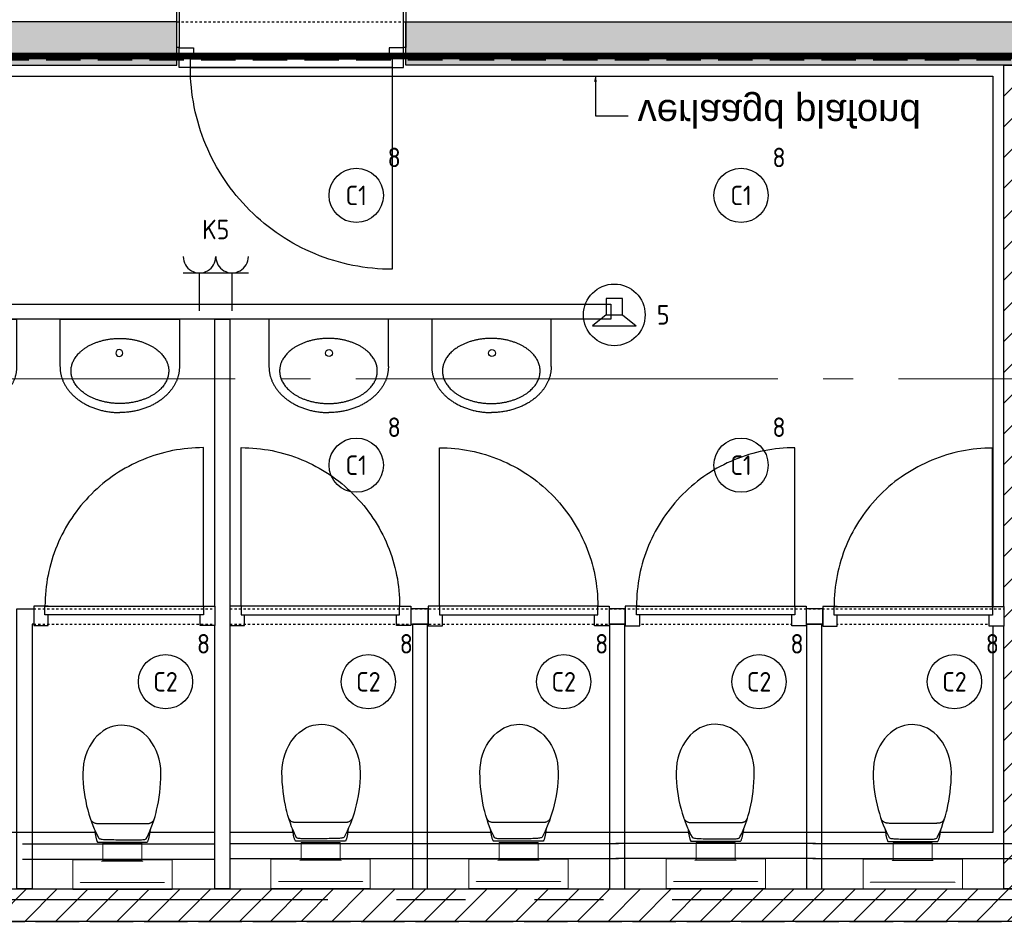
# Model space of a CAD drawing. Header units: millimetres. Extents: x -38031 to 123247, y -16330 to 129979.
# Tile 226 of 235: x 79452 to 83988, y 54677 to 58850. Entities that reach past the tile are written whole.
import ezdxf
from ezdxf.enums import TextEntityAlignment as Align

# ---------------------------------------------------------------- set-up
doc = ezdxf.new("R2010")
doc.units = ezdxf.units.MM
doc.header["$LTSCALE"] = 50
for name, pattern in [('E_GOOT3', [5, 4, -1]), ('HIDDEN', [9.525, 6.35, -3.175]), ('HIDDEN2', [4.7625, 3.175, -1.5875]), ('PHANTOM', [63.5, 31.75, -6.35, 6.35, -6.35, 6.35, -6.35]), ('STYLE_01', [0.41664, 0.20828, -0.20836]), ('STYLE_11', [5, 3.888855, -0.416718, 0.277786, -0.416641])]:
    doc.linetypes.add(name, pattern=pattern)
for name, color, linetype in [('AL$1A---_ALGEMEEN', 8, 'Continuous'), ('AM$1A---_ARCERING', 8, 'Continuous'), ('AT$1A---_TEKST100', 8, 'Continuous'), ('BOUWKUNDIG', 8, 'Continuous'), ('brandscheiding', 5, 'HIDDEN'), ('EL6121--', 3, 'Continuous'), ('EL6131--_WG', 3, 'Continuous'), ('EL6222--', 3, 'Continuous'), ('EL6311--', 3, 'Continuous'), ('EL6421--', 3, 'Continuous'), ('Kastenscheiding', 4, 'PHANTOM')]:
    doc.layers.add(name, color=color, linetype=linetype)
doc.layers.add('stramien', color=1, linetype='STYLE_11', lineweight=15)
doc.styles.add('Arial', font='ARIAL.TTF')
doc.styles.add('BURO-018', font='iso.shx', dxfattribs={"height": 90})
pattern_1 = [(45, (-987936.49, -175784.82), (70.710678, -70.710678), [])]

# ---------------------------------------------------------------- blocks, each defined once
blk = doc.blocks.new('1115B3A')
at = {"color": 0, "linetype": 'Continuous'}
blk.add_circle((0, 0), 2.5, dxfattribs=at)
at = {"color": 0, "linetype": 'Continuous', "style": 'BURO-018'}
for tag, p in [('E_GKAST', (0, 8)), ('E_GROEP', (0, 5)), ('E_SGROEP', (4.5, 5)), ('E_ARMCODE', (0, 0)), ('E_SLET', (4.5, -1))]:
    blk.add_attdef(tag, text='', height=1.8, dxfattribs=at).set_placement(p, align=Align.MIDDLE)
blk = doc.blocks.new('E00126')
at = {"color": 0, "linetype": 'Continuous'}
for p, q in [((-3, 4.5), (3, 4.5)), ((-1.5, 1), (-1.5, 4.5)), ((1.5, 1), (1.5, 4.5))]:
    blk.add_line(p, q, dxfattribs=at)
for centre in [(-1.5, 6), (1.5, 6)]:
    blk.add_arc(centre, 1.5, 180, 0, dxfattribs=at)
at = {"color": 0, "linetype": 'Continuous', "style": 'BURO-018'}
for tag, p in [('E_GKAST', (0, 11.5)), ('E_GROEP', (0, 8.5)), ('E_SGROEP', (4.5, 8.5))]:
    blk.add_attdef(tag, text='', height=1.8, dxfattribs=at).set_placement(p, align=Align.MIDDLE)
at = {"color": 0, "linetype": 'Continuous', "style": 'BURO-018', "flags": 1}
for tag, p in [('E_VERMCODE', (13, 8.5)), ('E_MATCODE', (0, 0))]:
    blk.add_attdef(tag, text='', height=1.8, dxfattribs=at).set_placement(p, align=Align.MIDDLE)
blk = doc.blocks.new('E00497')
at = {"color": 0}
for p, q in [((0, 0.75), (1, 2)), ((1, -2), (1, 2)), ((0, 0.75), (-1.5, 0.75)), ((0, -0.75), (0, 0.75)), ((-1.5, -0.75), (0, -0.75)), ((0, -0.75), (1, -2))]:
    blk.add_line(p, q, dxfattribs=at)
blk.add_line((-1.5, 0.75), (-1.5, -0.75))
blk.add_circle((0, 0), 2.841, dxfattribs=at)
at = {"color": 0, "linetype": 'Continuous', "style": 'BURO-018'}
blk.add_attdef('E_TEXT1', text='', height=1.8, dxfattribs=at).set_placement((0, 4.5), align=Align.MIDDLE)
at = {"color": 0, "linetype": 'Continuous', "style": 'BURO-018', "flags": 1}
blk.add_attdef('E_MATCODE', text='', height=1.8, dxfattribs=at).set_placement((0, 0), align=Align.MIDDLE)
blk = doc.blocks.new('txt 1_100 verlaagd plafond')
at = {"layer": 'AL$1A---_ALGEMEEN', "color": 0}
for p, q in [((-1830, 0), (-1830, 182.6)), ((-1830, 182.6), (-1680, 182.6))]:
    blk.add_line(p, q, dxfattribs=at)
blk.add_solid([(-1830, 0), (-1836.7, 25), (-1823.3, 25)], dxfattribs=at)
at = {"layer": 'AT$1A---_TEKST100', "insert": (-983.5, 235.8), "char_height": 126.27, "attachment_point": 2, "line_spacing_factor": 0.967741, "style": 'Arial'}
blk.add_mtext('{\\C256;\\lverlaagd plafond}', dxfattribs=at)
blk = doc.blocks.new('Group-18')
at = {"layer": 'AL$1A---_ALGEMEEN', "color": 0}
blk.add_lwpolyline([(20774, 28345), (20774, 28895), (20445.4, 28895), (20445.4, 30015), (27574, 30015), (27573.2, 28092.6), (27573.2, 26529.8), (20449, 26529.8), (20449, 28345)], close=True, dxfattribs=at)
at = {"layer": 'AL$1A---_ALGEMEEN', "color": 0, "xscale": -1, "rotation": 180}
blk.add_blockref('txt 1_100 verlaagd plafond', (27573, 30014.8), dxfattribs=at)
blk = doc.blocks.new('32x_hout-mk 806bs-p')
at = {"color": 0}
for points in [[(-20.7, -67), (-20.7, 0), (-110.7, 0), (-110.7, -67)], [(-110.7, -967), (-20.7, -967), (-20.7, -1034), (-110.7, -1034)]]:
    blk.add_wipeout(points, dxfattribs=at).dxf.layer = 'AL$1A---_ALGEMEEN'
at = {"layer": 'AL$1A---_ALGEMEEN', "color": 0}
for points in [[(-20.7, -67), (-20.7, 0), (-110.7, 0), (-110.7, -67)], [(909, -74.8), (908.2, -97.6), (906.8, -120.4), (904.8, -143.2), (902.3, -165.8), (899.2, -188.5), (895.6, -211), (891.4, -233.4), (886.7, -255.8), (881.4, -278), (875.6, -300), (869.2, -322), (862.4, -343.7), (854.9, -365.3), (847, -386.7), (838.5, -407.9), (829.5, -428.9), (820, -449.6), (810, -470.1), (799.5, -490.4), (788.5, -510.4), (777, -530.1), (765, -549.5), (752.6, -568.7), (739.6, -587.5), (726.3, -606), (712.5, -624.2), (698.2, -642), (683.5, -659.5), (668.4, -676.5), (652.8, -693.3), (636.9, -709.6), (620.6, -725.5), (603.8, -741.1), (586.7, -756.2), (569.3, -770.9), (551.5, -785.2), (533.3, -799), (514.8, -812.4), (496, -825.3), (476.8, -837.7), (457.4, -849.7), (437.7, -861.2), (417.7, -872.2), (397.4, -882.7), (376.9, -892.7), (356.2, -902.2), (335.2, -911.2), (314, -919.7), (292.6, -927.6), (271, -935.1), (249.3, -942), (227.3, -948.3), (205.3, -954.1), (183.1, -959.4), (160.7, -964.1), (138.3, -968.3), (115.8, -971.9), (93.1, -975), (70.4, -977.5), (47.7, -979.5), (24.9, -980.9), (2.1, -981.7), (-20.7, -982), (-20.7, -52), (909.3, -52)], [(-110.7, -967), (-20.7, -967), (-20.7, -1034), (-110.7, -1034)]]:
    blk.add_lwpolyline(points, close=True, dxfattribs=at)
at = {"color": 0}
blk.add_wipeout([(-60.7, -52), (-20.7, -52), (-20.7, -982), (-60.7, -982)], dxfattribs=at).dxf.layer = 'AL$1A---_ALGEMEEN'
at = {"layer": 'AL$1A---_ALGEMEEN', "color": 0}
blk.add_lwpolyline([(-60.7, -52), (-20.7, -52), (-20.7, -982), (-60.7, -982)], close=True, dxfattribs=at)
blk = doc.blocks.new('32x_hout-mk 809s-p')
at = {"color": 0}
for points in [[(-20.7, -167), (-20.7, -100), (-110.7, -100), (-110.7, -167)], [(-110.7, -867), (-20.7, -867), (-20.7, -934), (-110.7, -934)]]:
    blk.add_wipeout(points, dxfattribs=at).dxf.layer = 'AL$1A---_ALGEMEEN'
at = {"layer": 'AL$1A---_ALGEMEEN', "color": 0}
for points in [[(-20.7, -167), (-20.7, -100), (-110.7, -100), (-110.7, -167)], [(709.1, -864.1), (708.4, -846.2), (707.3, -828.3), (705.8, -810.4), (703.8, -792.6), (701.4, -774.9), (698.5, -757.2), (695.3, -739.6), (691.6, -722.1), (687.4, -704.6), (682.8, -687.3), (677.9, -670.1), (672.4, -653), (666.6, -636.1), (660.4, -619.3), (653.7, -602.6), (646.7, -586.2), (639.2, -569.9), (631.3, -553.8), (623.1, -537.9), (614.5, -522.2), (605.4, -506.7), (596, -491.5), (586.3, -476.4), (576.1, -461.7), (565.6, -447.1), (554.8, -432.9), (543.6, -418.9), (532.1, -405.2), (520.2, -391.8), (508, -378.6), (495.5, -365.8), (482.7, -353.3), (469.5, -341.1), (456.1, -329.2), (442.4, -317.7), (428.4, -306.5), (414.2, -295.7), (399.6, -285.2), (384.9, -275), (369.8, -265.3), (354.6, -255.9), (339.1, -246.8), (323.4, -238.2), (307.5, -229.9), (291.4, -222.1), (275.1, -214.6), (258.7, -207.6), (242, -200.9), (225.2, -194.7), (208.3, -188.8), (191.2, -183.4), (174, -178.4), (156.7, -173.9), (139.2, -169.7), (121.7, -166), (104.1, -162.7), (86.4, -159.9), (68.7, -157.5), (50.8, -155.5), (33, -154), (15.1, -152.9), (-2.8, -152.2), (-20.7, -152), (-20.7, -882), (709.3, -882)], [(-110.7, -867), (-20.7, -867), (-20.7, -934), (-110.7, -934)]]:
    blk.add_lwpolyline(points, close=True, dxfattribs=at)
at = {"color": 0}
blk.add_wipeout([(-60.7, -152), (-20.7, -152), (-20.7, -882), (-60.7, -882)], dxfattribs=at).dxf.layer = 'AL$1A---_ALGEMEEN'
at = {"layer": 'AL$1A---_ALGEMEEN', "color": 0}
blk.add_lwpolyline([(-60.7, -152), (-20.7, -152), (-20.7, -882), (-60.7, -882)], close=True, dxfattribs=at)
blk = doc.blocks.new('toil. 10 top')
at = {"color": 0, "lineweight": 5}
blk.add_wipeout([(-202.38, 176.35), (202.64, 176.35), (202.64, 77.25), (-202.38, 77.25)], dxfattribs=at).dxf.layer = 'AL$1A---_ALGEMEEN'
at = {"color": 0}
blk.add_wipeout([(-126.41, -63.78), (-125.9, -59.46), (-125.39, -54.88), (-124.88, -50.82), (-124.12, -47.01), (-123.61, -42.94), (-123.1, -39.13), (-122.34, -35.57), (-121.58, -32.02), (-120.82, -28.71), (-120.05, -25.66), (-119.29, -22.87), (-118.27, -19.82), (-117.51, -17.28), (-116.5, -14.99), (-113.95, -10.42), (115.23, -9.66), (116.5, -11.69), (117.77, -13.97), (119.04, -16.52), (120.06, -19.31), (121.08, -22.36), (122.09, -25.41), (122.86, -28.71), (123.87, -32.02), (124.64, -36.08), (125.14, -39.64), (125.91, -43.45), (126.67, -47.52), (127.18, -51.33), (127.94, -55.39), (129.46, -63.27)], dxfattribs=at).dxf.layer = 'AL$1A---_ALGEMEEN'
at = {"layer": 'AL$1A---_ALGEMEEN', "color": 0, "lineweight": 5, "flags": 128}
blk.add_lwpolyline([(-202.38, 176.35), (202.64, 176.35), (202.64, 77.25), (-202.38, 77.25), (-202.38, 176.35)], dxfattribs=at)
at = {"layer": 'AL$1A---_ALGEMEEN', "color": 0, "flags": 128}
blk.add_lwpolyline([(-126.41, -63.78), (-125.9, -59.46), (-125.39, -54.88), (-124.88, -50.82), (-124.12, -47.01), (-123.61, -42.94), (-123.1, -39.13), (-122.34, -35.57), (-121.58, -32.02), (-120.82, -28.71), (-120.05, -25.66), (-119.29, -22.87), (-118.27, -19.82), (-117.51, -17.28), (-116.5, -14.99), (-113.95, -10.42), (115.23, -9.66), (116.5, -11.69), (117.77, -13.97), (119.04, -16.52), (120.06, -19.31), (121.08, -22.36), (122.09, -25.41), (122.86, -28.71), (123.87, -32.02), (124.64, -36.08), (125.14, -39.64), (125.91, -43.45), (126.67, -47.52), (127.18, -51.33), (127.94, -55.39), (129.46, -63.27)], dxfattribs=at)
at = {"color": 0}
blk.add_wipeout([(-182.05, -326), (-181.8, -304.15), (-180.53, -282.55), (-178.5, -260.95), (-175.96, -239.61), (-172.4, -218.77), (-168.59, -198.19), (-164.01, -177.86), (-159.18, -158.29), (-153.59, -139.24), (-147.75, -120.94), (-141.65, -103.15), (-135.3, -86.65), (-128.69, -70.89), (-121.83, -55.65), (-114.97, -41.42), (-107.86, -28.46), (-106.59, -27.19), (-104.3, -25.92), (-101, -24.9), (-96.93, -24.14), (-92.1, -23.38), (-86.51, -22.87), (-80.16, -22.36), (-73.04, -22.11), (-65.68, -21.85), (-57.29, -21.6), (-48.65, -21.6), (-39.5, -21.6), (-29.85, -21.34), (-19.68, -21.34), (1.41, -21.34), (11.81, -21.34), (22.49, -21.34), (32.4, -21.34), (42.31, -21.09), (51.2, -21.09), (60.09, -20.84), (68.22, -20.84), (76.1, -20.84), (82.96, -21.09), (89.32, -21.34), (95.16, -21.6), (99.99, -22.11), (104.05, -22.87), (107.1, -23.63), (110.66, -25.66), (113.96, -32.52), (120.82, -45.99), (127.43, -60.98), (133.78, -76.74), (139.63, -93.25), (145.47, -110.27), (150.81, -128.31), (155.89, -147.11), (158.18, -156.77), (162.5, -176.33), (166.56, -196.41), (169.86, -216.99), (172.66, -238.34), (174.95, -259.93), (176.73, -281.79), (177.74, -303.64), (178.25, -326), (177.23, -348.87), (174.44, -370.981), (170.12, -392.571), (164.02, -412.651), (156.4, -432.471), (147.25, -450.511), (136.83, -467.791), (125.4, -483.801), (112.44, -498.031), (98.72, -510.981), (83.73, -522.161), (67.97, -531.821), (51.45, -539.191), (34.43, -544.781), (-1.9, -549.101), (-20.19, -548.081), (-38.23, -544.781), (-55.51, -539.191), (-72.03, -531.821), (-87.78, -522.161), (-102.52, -510.981), (-116.5, -498.031), (-129.2, -483.801), (-140.89, -467.791), (-151.31, -450.511), (-160.46, -432.471), (-168.08, -412.651), (-174.18, -392.571), (-178.5, -370.981)], dxfattribs=at).dxf.layer = 'AL$1A---_ALGEMEEN'
at = {"layer": 'AL$1A---_ALGEMEEN', "color": 0, "flags": 128}
blk.add_lwpolyline([(-182.05, -326), (-181.8, -304.15), (-180.53, -282.55), (-178.5, -260.95), (-175.96, -239.61), (-172.4, -218.77), (-168.59, -198.19), (-164.01, -177.86), (-159.18, -158.29), (-153.59, -139.24), (-147.75, -120.94), (-141.65, -103.15), (-135.3, -86.65), (-128.69, -70.89), (-121.83, -55.65), (-114.97, -41.42), (-107.86, -28.46), (-106.59, -27.19), (-104.3, -25.92), (-101, -24.9), (-96.93, -24.14), (-92.1, -23.38), (-86.51, -22.87), (-80.16, -22.36), (-73.04, -22.11), (-65.68, -21.85), (-57.29, -21.6), (-48.65, -21.6), (-39.5, -21.6), (-29.85, -21.34), (-19.68, -21.34), (1.41, -21.34), (11.81, -21.34), (22.49, -21.34), (32.4, -21.34), (42.31, -21.09), (51.2, -21.09), (60.09, -20.84), (68.22, -20.84), (76.1, -20.84), (82.96, -21.09), (89.32, -21.34), (95.16, -21.6), (99.99, -22.11), (104.05, -22.87), (107.1, -23.63), (110.66, -25.66), (113.96, -32.52), (120.82, -45.99), (127.43, -60.98), (133.78, -76.74), (139.63, -93.25), (145.47, -110.27), (150.81, -128.31), (155.89, -147.11), (158.18, -156.77), (162.5, -176.33), (166.56, -196.41), (169.86, -216.99), (172.66, -238.34), (174.95, -259.93), (176.73, -281.79), (177.74, -303.64), (178.25, -326), (177.23, -348.87), (174.44, -370.981), (170.12, -392.571), (164.02, -412.651), (156.4, -432.471), (147.25, -450.511), (136.83, -467.791), (125.4, -483.801), (112.44, -498.031), (98.72, -510.981), (83.73, -522.161), (67.97, -531.821), (51.45, -539.191), (34.43, -544.781), (-1.9, -549.101), (-20.19, -548.081), (-38.23, -544.781), (-55.51, -539.191), (-72.03, -531.821), (-87.78, -522.161), (-102.52, -510.981), (-116.5, -498.031), (-129.2, -483.801), (-140.89, -467.791), (-151.31, -450.511), (-160.46, -432.471), (-168.08, -412.651), (-174.18, -392.571), (-178.5, -370.981), (-182.05, -326)], dxfattribs=at)
at = {"color": 0, "lineweight": 5}
blk.add_wipeout([(-89.82, 75.21), (89.57, 75.21), (89.57, -4.57), (-89.82, -4.57)], dxfattribs=at).dxf.layer = 'AL$1A---_ALGEMEEN'
at = {"color": 0}
blk.add_wipeout([(-145.72, -115.35), (-144.45, -112.56), (-142.92, -110.01), (-141.14, -107.73), (-139.11, -105.19), (-137.08, -103.41), (-134.79, -101.88), (-132.25, -100.36), (-129.71, -99.09), (-127.17, -98.33), (-124.37, -97.31), (-121.83, -96.8), (-119.04, -96.29), (-116.24, -96.04), (-113.45, -95.79), (-107.86, -95.54), (110.66, -95.54), (112.95, -95.79), (115.74, -95.79), (118.28, -96.04), (120.82, -96.04), (123.36, -96.55), (125.91, -97.06), (128.19, -97.82), (130.73, -98.83), (133.02, -99.85), (135.31, -101.12), (137.59, -102.9), (139.63, -104.68), (141.66, -107.22), (143.44, -109.51), (147, -115.35)], dxfattribs=at).dxf.layer = 'AL$1A---_ALGEMEEN'
at = {"layer": 'AL$1A---_ALGEMEEN', "color": 0}
blk.add_line((460, 0), (-460, 0), dxfattribs=at)
at = {"layer": 'AL$1A---_ALGEMEEN', "color": 0, "lineweight": 5, "flags": 128}
blk.add_lwpolyline([(-89.82, 75.21), (89.57, 75.21), (89.57, -4.57), (-89.82, -4.57), (-89.82, 75.21)], dxfattribs=at)
at = {"layer": 'AL$1A---_ALGEMEEN', "color": 0, "flags": 128}
blk.add_lwpolyline([(-145.72, -115.35), (-144.45, -112.56), (-142.92, -110.01), (-141.14, -107.73), (-139.11, -105.19), (-137.08, -103.41), (-134.79, -101.88), (-132.25, -100.36), (-129.71, -99.09), (-127.17, -98.33), (-124.37, -97.31), (-121.83, -96.8), (-119.04, -96.29), (-116.24, -96.04), (-113.45, -95.79), (-107.86, -95.54), (110.66, -95.54), (112.95, -95.79), (115.74, -95.79), (118.28, -96.04), (120.82, -96.04), (123.36, -96.55), (125.91, -97.06), (128.19, -97.82), (130.73, -98.83), (133.02, -99.85), (135.31, -101.12), (137.59, -102.9), (139.63, -104.68), (141.66, -107.22), (143.44, -109.51), (147, -115.35)], dxfattribs=at)
at = {"color": 0, "lineweight": 5}
for points in [[(-228.05, 208.36), (-228.05, 71.4), (-89.82, 71.4)], [(89.82, 71.4), (229.32, 71.4), (229.32, 208.87)]]:
    blk.add_wipeout(points, dxfattribs=at).dxf.layer = 'AL$1A---_ALGEMEEN'
at = {"layer": 'AL$1A---_ALGEMEEN', "color": 0, "lineweight": 5}
blk.add_line((-228.05, 208.36), (229.32, 208.36), dxfattribs=at)
at = {"layer": 'AL$1A---_ALGEMEEN', "color": 0}
blk.add_line((460, 70), (-460, 70), dxfattribs=at)
at = {"layer": 'AL$1A---_ALGEMEEN', "color": 0, "lineweight": 5, "flags": 128}
for points in [[(-228.05, 208.36), (-228.05, 71.4), (-89.82, 71.4)], [(89.82, 71.4), (229.32, 71.4), (229.32, 208.87)]]:
    blk.add_lwpolyline(points, dxfattribs=at)
blk = doc.blocks.new('wastafel  430 x 550')
at = {"color": 0}
blk.add_wipeout([(0, -218.4), (275, -218.4), (275, -220.2), (275, -222), (274.9, -223.7), (274.9, -225.5), (274.8, -227.2), (274.7, -229), (274.6, -230.7), (274.4, -232.5), (274.3, -234.2), (274.1, -236), (273.9, -237.7), (273.7, -239.4), (273.5, -241.1), (273.2, -242.9), (273, -244.6), (272.7, -246.3), (272.4, -248), (272.1, -249.7), (271.8, -251.4), (271.4, -253.1), (271, -254.8), (270.6, -256.5), (270.2, -258.2), (269.8, -259.9), (269.4, -261.6), (268.9, -263.2), (268.4, -264.9), (267.9, -266.6), (267.4, -268.2), (266.9, -269.9), (266.4, -271.6), (265.8, -273.2), (265.2, -274.9), (264.6, -276.5), (264, -278.2), (263.3, -279.8), (262.7, -281.4), (262, -283.1), (261.3, -284.7), (260.6, -286.3), (259.9, -287.9), (259.1, -289.6), (258.4, -291.2), (257.6, -292.8), (256.8, -294.4), (256, -296), (255.1, -297.6), (254.3, -299.2), (253.4, -300.8), (252.5, -302.4), (251.6, -303.9), (250.7, -305.5), (249.7, -307.1), (248.8, -308.7), (247.8, -310.3), (246.8, -311.8), (245.8, -313.4), (244.7, -314.9), (243.7, -316.5), (242.6, -318), (241.5, -319.6), (240.4, -321.1), (239.3, -322.7), (238.2, -324.2), (237, -325.7), (235.8, -327.3), (234.6, -328.8), (233.4, -330.3), (232.2, -331.8), (231, -333.2), (229.8, -334.7), (228.5, -336.2), (227.3, -337.6), (226, -339), (224.7, -340.5), (223.4, -341.9), (222.1, -343.3), (220.7, -344.7), (219.4, -346.1), (218, -347.5), (216.7, -348.8), (215.3, -350.2), (213.9, -351.5), (212.5, -352.9), (211.1, -354.2), (209.6, -355.5), (208.2, -356.8), (206.7, -358.1), (205.3, -359.4), (203.8, -360.7), (202.3, -361.9), (200.8, -363.2), (199.2, -364.4), (197.7, -365.7), (196.1, -366.9), (194.6, -368.1), (193, -369.3), (191.4, -370.5), (189.8, -371.7), (188.2, -372.9), (186.5, -374), (184.9, -375.2), (183.2, -376.3), (181.6, -377.5), (179.9, -378.6), (178.2, -379.7), (176.5, -380.8), (174.7, -381.9), (173, -383), (171.3, -384.1), (169.5, -385.1), (167.7, -386.2), (165.9, -387.2), (164.1, -388.3), (162.3, -389.3), (160.5, -390.3), (158.6, -391.3), (156.8, -392.3), (154.9, -393.3), (153, -394.2), (151.1, -395.2), (149.2, -396.2), (147.3, -397.1), (145.4, -398), (143.4, -399), (141.5, -399.9), (139.5, -400.8), (137.5, -401.7), (135.5, -402.5), (133.5, -403.4), (131.5, -404.3), (129.5, -405.1), (127.5, -405.9), (125.4, -406.7), (123.4, -407.5), (121.4, -408.3), (119.4, -409.1), (117.3, -409.8), (115.3, -410.6), (113.2, -411.3), (111.2, -412), (109.1, -412.7), (107, -413.4), (105, -414.1), (102.9, -414.7), (100.8, -415.4), (98.7, -416), (96.7, -416.6), (94.6, -417.2), (92.5, -417.8), (90.4, -418.4), (88.3, -418.9), (86.1, -419.5), (84, -420), (81.9, -420.5), (79.8, -421), (77.6, -421.5), (75.5, -422), (73.4, -422.5), (71.2, -422.9), (69.1, -423.3), (66.9, -423.8), (64.8, -424.2), (62.6, -424.6), (60.4, -425), (58.2, -425.3), (56.1, -425.7), (53.9, -426), (51.7, -426.3), (49.5, -426.7), (47.3, -426.9), (45.1, -427.2), (42.9, -427.5), (40.7, -427.8), (38.5, -428), (36.2, -428.2), (34, -428.4), (31.8, -428.6), (29.5, -428.8), (27.3, -429), (25, -429.2), (22.8, -429.3), (20.5, -429.4), (18.3, -429.6), (16, -429.7), (13.7, -429.8), (11.5, -429.8), (9.2, -429.9), (6.9, -429.9), (4.6, -430), (2.3, -430), (0, -430)], dxfattribs=at).dxf.layer = 'AL$1A---_ALGEMEEN'
at = {"layer": 'AL$1A---_ALGEMEEN', "color": 0}
blk.add_open_spline([(275, -218.4), (275, -275.1), (201.3, -373.3), (73.7, -430), (0, -430)], degree=2, dxfattribs=at)
at = {"color": 0}
blk.add_wipeout([(275, -218.4), (275, 0), (-275, 0), (-275, -218.4)], dxfattribs=at).dxf.layer = 'AL$1A---_ALGEMEEN'
at = {"layer": 'AL$1A---_ALGEMEEN', "color": 0}
blk.add_lwpolyline([(275, -218.4), (275, 0), (-275, 0), (-275, -218.4)], dxfattribs=at)
at = {"color": 0}
blk.add_wipeout([(0, -218.4), (-275, -218.4), (-275, -220.2), (-275, -222), (-274.9, -223.7), (-274.9, -225.5), (-274.8, -227.2), (-274.7, -229), (-274.6, -230.7), (-274.4, -232.5), (-274.3, -234.2), (-274.1, -236), (-273.9, -237.7), (-273.7, -239.4), (-273.5, -241.1), (-273.2, -242.9), (-273, -244.6), (-272.7, -246.3), (-272.4, -248), (-272.1, -249.7), (-271.8, -251.4), (-271.4, -253.1), (-271, -254.8), (-270.6, -256.5), (-270.2, -258.2), (-269.8, -259.9), (-269.4, -261.6), (-268.9, -263.2), (-268.4, -264.9), (-267.9, -266.6), (-267.4, -268.2), (-266.9, -269.9), (-266.4, -271.6), (-265.8, -273.2), (-265.2, -274.9), (-264.6, -276.5), (-264, -278.2), (-263.3, -279.8), (-262.7, -281.4), (-262, -283.1), (-261.3, -284.7), (-260.6, -286.3), (-259.9, -287.9), (-259.1, -289.6), (-258.4, -291.2), (-257.6, -292.8), (-256.8, -294.4), (-256, -296), (-255.1, -297.6), (-254.3, -299.2), (-253.4, -300.8), (-252.5, -302.4), (-251.6, -303.9), (-250.7, -305.5), (-249.7, -307.1), (-248.8, -308.7), (-247.8, -310.3), (-246.8, -311.8), (-245.8, -313.4), (-244.7, -314.9), (-243.7, -316.5), (-242.6, -318), (-241.5, -319.6), (-240.4, -321.1), (-239.3, -322.7), (-238.2, -324.2), (-237, -325.7), (-235.8, -327.3), (-234.6, -328.8), (-233.4, -330.3), (-232.2, -331.8), (-231, -333.2), (-229.8, -334.7), (-228.5, -336.2), (-227.3, -337.6), (-226, -339), (-224.7, -340.5), (-223.4, -341.9), (-222.1, -343.3), (-220.7, -344.7), (-219.4, -346.1), (-218, -347.5), (-216.7, -348.8), (-215.3, -350.2), (-213.9, -351.5), (-212.5, -352.9), (-211.1, -354.2), (-209.6, -355.5), (-208.2, -356.8), (-206.7, -358.1), (-205.3, -359.4), (-203.8, -360.7), (-202.3, -361.9), (-200.8, -363.2), (-199.2, -364.4), (-197.7, -365.7), (-196.1, -366.9), (-194.6, -368.1), (-193, -369.3), (-191.4, -370.5), (-189.8, -371.7), (-188.2, -372.9), (-186.5, -374), (-184.9, -375.2), (-183.2, -376.3), (-181.6, -377.5), (-179.9, -378.6), (-178.2, -379.7), (-176.5, -380.8), (-174.7, -381.9), (-173, -383), (-171.3, -384.1), (-169.5, -385.1), (-167.7, -386.2), (-165.9, -387.2), (-164.1, -388.3), (-162.3, -389.3), (-160.5, -390.3), (-158.6, -391.3), (-156.8, -392.3), (-154.9, -393.3), (-153, -394.2), (-151.1, -395.2), (-149.2, -396.2), (-147.3, -397.1), (-145.4, -398), (-143.4, -399), (-141.5, -399.9), (-139.5, -400.8), (-137.5, -401.7), (-135.5, -402.5), (-133.5, -403.4), (-131.5, -404.3), (-129.5, -405.1), (-127.5, -405.9), (-125.4, -406.7), (-123.4, -407.5), (-121.4, -408.3), (-119.4, -409.1), (-117.3, -409.8), (-115.3, -410.6), (-113.2, -411.3), (-111.2, -412), (-109.1, -412.7), (-107, -413.4), (-105, -414.1), (-102.9, -414.7), (-100.8, -415.4), (-98.7, -416), (-96.7, -416.6), (-94.6, -417.2), (-92.5, -417.8), (-90.4, -418.4), (-88.3, -418.9), (-86.1, -419.5), (-84, -420), (-81.9, -420.5), (-79.8, -421), (-77.6, -421.5), (-75.5, -422), (-73.4, -422.5), (-71.2, -422.9), (-69.1, -423.3), (-66.9, -423.8), (-64.8, -424.2), (-62.6, -424.6), (-60.4, -425), (-58.2, -425.3), (-56.1, -425.7), (-53.9, -426), (-51.7, -426.3), (-49.5, -426.7), (-47.3, -426.9), (-45.1, -427.2), (-42.9, -427.5), (-40.7, -427.8), (-38.5, -428), (-36.2, -428.2), (-34, -428.4), (-31.8, -428.6), (-29.5, -428.8), (-27.3, -429), (-25, -429.2), (-22.8, -429.3), (-20.5, -429.4), (-18.3, -429.6), (-16, -429.7), (-13.7, -429.8), (-11.5, -429.8), (-9.2, -429.9), (-6.9, -429.9), (-4.6, -430), (-2.3, -430), (0, -430)], dxfattribs=at).dxf.layer = 'AL$1A---_ALGEMEEN'
at = {"layer": 'AL$1A---_ALGEMEEN', "color": 0}
blk.add_open_spline([(-275, -218.4), (-275, -275.1), (-201.3, -373.3), (-73.7, -430), (0, -430)], degree=2, dxfattribs=at)
at = {"color": 0}
blk.add_wipeout([(-0.9, -388.4), (-23, -387.7), (-44.8, -385.5), (-66.3, -382), (-87, -377), (-107, -370.7), (-125.9, -363.1), (-143.7, -354.4), (-160, -344.5), (-174.9, -333.6), (-188, -321.8), (-199.4, -309.1), (-208.8, -295.8), (-216.3, -282), (-221.6, -267.7), (-224.9, -253.1), (-225.9, -238.4), (-224.9, -223.7), (-221.6, -209.2), (-216.3, -194.9), (-208.8, -181), (-199.4, -167.7), (-188, -155.1), (-174.9, -143.3), (-160, -132.4), (-143.7, -122.5), (-125.9, -113.7), (-107, -106.1), (-87, -99.8), (-66.3, -94.9), (-44.8, -91.3), (-23, -89.1), (-0.9, -88.4), (21.1, -89.1), (43, -91.3), (64.4, -94.9), (85.2, -99.8), (105.1, -106.1), (124.1, -113.7), (141.8, -122.5), (158.2, -132.4), (173, -143.3), (186.1, -155.1), (197.5, -167.7), (206.9, -181), (214.4, -194.9), (219.7, -209.2), (223, -223.7), (224.1, -238.4), (223, -253.1), (219.7, -267.7), (214.4, -282), (206.9, -295.8), (197.5, -309.1), (186.1, -321.8), (173, -333.6), (158.2, -344.5), (141.8, -354.4), (124.1, -363.1), (105.1, -370.7), (85.2, -377), (64.4, -382), (43, -385.5), (21.1, -387.7)], dxfattribs=at).dxf.layer = 'AL$1A---_ALGEMEEN'
at = {"layer": 'AL$1A---_ALGEMEEN', "color": 0}
blk.add_open_spline([(-113.4, -108.5), (-61.2, -88.4), (59.3, -88.4), (163.8, -128.6), (224.1, -198.2), (224.1, -278.6), (163.8, -348.2), (59.3, -388.4), (-61.2, -388.4), (-165.7, -348.2), (-225.9, -278.6), (-225.9, -198.2), (-165.7, -128.6), (-113.4, -108.5)], degree=2, dxfattribs=at)
at = {"color": 0}
blk.add_wipeout([(2, -172), (0.4, -171.9), (-1.1, -171.7), (-2.6, -171.3), (-4.1, -170.8), (-5.5, -170.1), (-6.9, -169.3), (-8.2, -168.4), (-9.3, -167.3), (-10.4, -166.2), (-11.3, -164.9), (-12.1, -163.5), (-12.8, -162.1), (-13.3, -160.6), (-13.7, -159.1), (-13.9, -157.6), (-14, -156), (-13.9, -154.4), (-13.7, -152.9), (-13.3, -151.4), (-12.8, -149.9), (-12.1, -148.5), (-11.3, -147.1), (-10.4, -145.8), (-9.3, -144.7), (-8.2, -143.6), (-6.9, -142.7), (-5.5, -141.9), (-4.1, -141.2), (-2.6, -140.7), (-1.1, -140.3), (0.4, -140.1), (2, -140), (3.6, -140.1), (5.1, -140.3), (6.6, -140.7), (8.1, -141.2), (9.5, -141.9), (10.9, -142.7), (12.2, -143.6), (13.3, -144.7), (14.4, -145.8), (15.3, -147.1), (16.1, -148.5), (16.8, -149.9), (17.3, -151.4), (17.7, -152.9), (17.9, -154.4), (18, -156), (17.9, -157.6), (17.7, -159.1), (17.3, -160.6), (16.8, -162.1), (16.1, -163.5), (15.3, -164.9), (14.4, -166.2), (13.3, -167.3), (12.2, -168.4), (10.9, -169.3), (9.5, -170.1), (8.1, -170.8), (6.6, -171.3), (5.1, -171.7), (3.6, -171.9)], dxfattribs=at).dxf.layer = 'AL$1A---_ALGEMEEN'
at = {"layer": 'AL$1A---_ALGEMEEN', "color": 0, "flags": 128}
blk.add_lwpolyline([(-14, -156, -0.414214), (2, -140, -0.414214), (18, -156, -0.414214), (2, -172, -0.414214)], format="xyb", close=True, dxfattribs=at)
blk = doc.blocks.new('Group-117')
at = {"layer": 'AL$1A---_ALGEMEEN', "color": 0}
for p in [(24514, 28895), (25264, 28895)]:
    blk.add_blockref('wastafel  430 x 550', p, dxfattribs=at)
at = {"color": 0}
blk.add_wipeout([(23989, 28895), (24059, 28895), (24059, 26270), (23989, 26270)], dxfattribs=at).dxf.layer = 'AL$1A---_ALGEMEEN'
at = {"layer": 'AL$1A---_ALGEMEEN', "color": 0}
blk.add_lwpolyline([(23989, 28895), (24059, 28895), (24059, 26270), (23989, 26270)], close=True, dxfattribs=at)
at = {"color": 0}
blk.add_wipeout([(22234, 28965), (25814, 28965), (25814, 28895), (22234, 28895)], dxfattribs=at).dxf.layer = 'AL$1A---_ALGEMEEN'
at = {"layer": 'AL$1A---_ALGEMEEN', "color": 0}
blk.add_lwpolyline([(22234, 28965), (25814, 28965), (25814, 28895), (22234, 28895)], close=True, dxfattribs=at)
at = {"layer": 'AL$1A---_ALGEMEEN', "color": 0, "xscale": -1}
for p in [(22801.258, 28895), (23551.258, 28895)]:
    blk.add_blockref('wastafel  430 x 550', p, dxfattribs=at)
blk = doc.blocks.new('32x_hout-mk 809-p')
at = {"color": 0}
for points in [[(-20.7, -167), (-20.7, -100), (-110.7, -100), (-110.7, -167)], [(-110.7, -867), (-20.7, -867), (-20.7, -934), (-110.7, -934)]]:
    blk.add_wipeout(points, dxfattribs=at).dxf.layer = 'AL$1A---_ALGEMEEN'
at = {"layer": 'AL$1A---_ALGEMEEN', "color": 0}
for points in [[(-20.7, -167), (-20.7, -100), (-110.7, -100), (-110.7, -167)], [(709.1, -864.1), (708.4, -846.2), (707.3, -828.3), (705.8, -810.4), (703.8, -792.6), (701.4, -774.9), (698.5, -757.2), (695.3, -739.6), (691.6, -722.1), (687.4, -704.6), (682.8, -687.3), (677.9, -670.1), (672.4, -653), (666.6, -636.1), (660.4, -619.3), (653.7, -602.6), (646.7, -586.2), (639.2, -569.9), (631.3, -553.8), (623.1, -537.9), (614.5, -522.2), (605.4, -506.7), (596, -491.5), (586.3, -476.4), (576.1, -461.7), (565.6, -447.1), (554.8, -432.9), (543.6, -418.9), (532.1, -405.2), (520.2, -391.8), (508, -378.6), (495.5, -365.8), (482.7, -353.3), (469.5, -341.1), (456.1, -329.2), (442.4, -317.7), (428.4, -306.5), (414.2, -295.7), (399.6, -285.2), (384.9, -275), (369.8, -265.3), (354.6, -255.9), (339.1, -246.8), (323.4, -238.2), (307.5, -229.9), (291.4, -222.1), (275.1, -214.6), (258.7, -207.6), (242, -200.9), (225.2, -194.7), (208.3, -188.8), (191.2, -183.4), (174, -178.4), (156.7, -173.9), (139.2, -169.7), (121.7, -166), (104.1, -162.7), (86.4, -159.9), (68.7, -157.5), (50.8, -155.5), (33, -154), (15.1, -152.9), (-2.8, -152.2), (-20.7, -152), (-20.7, -882), (709.3, -882)], [(-110.7, -867), (-20.7, -867), (-20.7, -934), (-110.7, -934)]]:
    blk.add_lwpolyline(points, close=True, dxfattribs=at)
at = {"color": 0}
blk.add_wipeout([(-60.7, -152), (-20.7, -152), (-20.7, -882), (-60.7, -882)], dxfattribs=at).dxf.layer = 'AL$1A---_ALGEMEEN'
at = {"layer": 'AL$1A---_ALGEMEEN', "color": 0}
blk.add_lwpolyline([(-60.7, -152), (-20.7, -152), (-20.7, -882), (-60.7, -882)], close=True, dxfattribs=at)
blk = doc.blocks.new('200254 W 210 11-06-2007')
at = {"layer": 'AL$1A---_ALGEMEEN', "linetype": 'STYLE_01'}
blk.add_line((43977, 33852.4), (45031, 33852.4), dxfattribs=at)
at = {"layer": 'AL$1A---_ALGEMEEN'}
blk.add_lwpolyline([(46948, 31077.3), (46878, 31077.3), (46878, 29857.3), (46948, 29857.3)], close=True, dxfattribs=at)
blk.add_blockref('Group-18', (20162, 3587.4), dxfattribs=at)
at = {"layer": 'AL$1A---_ALGEMEEN', "rotation": 270}
blk.add_blockref('32x_hout-mk 806bs-p', (45021, 33621.7), dxfattribs=at)
at = {"layer": 'AL$1A---_ALGEMEEN', "xscale": -1}
for name, p, rotation in [('32x_hout-mk 809s-p', (46068, 31180.8), 270), ('toil. 10 top', (43725.1, 30063), 180), ('toil. 10 top', (47366.4, 30065.6), 180)]:
    blk.add_blockref(name, p, dxfattribs=dict(at, rotation=rotation))
at = {"layer": 'AM$1A---_ARCERING', "linetype": 'Continuous', "lineweight": 0}
for points in [[(40436, 33652.4), (43977, 33652.4), (43977, 33852.4), (40436, 33852.4)], [(45031, 33852.4), (63006, 33852.4), (63006, 33652.4), (45031, 33652.4)]]:
    blk.add_hatch(color=256, dxfattribs=at).paths.add_polyline_path(points)
at = {"layer": 'AM$1A---_ARCERING', "linetype": 'Continuous', "lineweight": 5}
h = blk.add_hatch(dxfattribs=at)
h.set_pattern_fill('KALKZANDSTEEN', color=256, scale=50, style=0, pattern_type=2)
h.set_pattern_definition(pattern_1)
h.paths.add_polyline_path([(47786, 33652.4), (47936, 33652.4), (47936, 29857.4), (47786, 29857.4)])
at = {"layer": 'AL$1A---_ALGEMEEN'}
for points in [[(43977, 34112.4), (43987, 34112.4), (43987, 33734), (43977, 33734)], [(45021, 34112.4), (45031, 34112.4), (45031, 33734), (45021, 33734)], [(40436, 33652.4), (43977, 33652.4), (43977, 33852.4), (40436, 33852.4)], [(45031, 33852.4), (63006, 33852.4), (63006, 33652.4), (45031, 33652.4)], [(47786, 33652.4), (47936, 33652.4), (47936, 29857.4), (47786, 29857.4)], [(43310, 31077.3), (43310, 29857.7), (43240, 29857.7), (43240, 31147.3), (43329, 31147.3), (43329, 31077.3)], [(45132, 31077.3), (45062, 31077.3), (45062, 29857.3), (45132, 29857.3)], [(46040, 31077.3), (45970, 31077.3), (45970, 29857.3), (46040, 29857.3)]]:
    blk.add_lwpolyline(points, close=True, dxfattribs=at)
at = {"layer": 'AL$1A---_ALGEMEEN', "rotation": 180}
blk.add_blockref('toil. 10 top', (44639.1, 30067.4), dxfattribs=at)
at = {"layer": 'AL$1A---_ALGEMEEN', "xscale": -1, "rotation": 180}
blk.add_blockref('toil. 10 top', (46458.4, 30067.3), dxfattribs=at)
at = {"layer": 'AL$1A---_ALGEMEEN', "rotation": 180}
blk.add_blockref('toil. 10 top', (45550.9, 30067.3), dxfattribs=at)
at = {"layer": 'AL$1A---_ALGEMEEN'}
blk.add_blockref('Group-117', (20162, 3587.4), dxfattribs=at)
at = {"layer": 'AM$1A---_ARCERING', "linetype": 'Continuous', "lineweight": 5}
h = blk.add_hatch(dxfattribs=at)
h.set_pattern_fill('KALKZANDSTEEN', color=256, scale=50, style=0, pattern_type=2)
h.set_pattern_definition(pattern_1)
h.paths.add_polyline_path([(40561, 29857.4), (50486, 29857.4), (50486, 29707.4), (40561, 29707.4)])
at = {"layer": 'AL$1A---_ALGEMEEN'}
blk.add_lwpolyline([(40561, 29857.4), (50486, 29857.4), (50486, 29707.4), (40561, 29707.4)], close=True, dxfattribs=at)
at = {"layer": 'stramien', "ltscale": 10}
blk.add_line((-37699, 32207.4), (65520.6, 32207.4), dxfattribs=at)
at = {"layer": 'AL$1A---_ALGEMEEN', "rotation": 90}
blk.add_blockref('32x_hout-mk 809-p', (43217, 31181.4), dxfattribs=at)
at = {"layer": 'AL$1A---_ALGEMEEN', "xscale": -1, "rotation": 270}
blk.add_blockref('32x_hout-mk 809s-p', (45155, 31181.4), dxfattribs=at)
at = {"layer": 'AL$1A---_ALGEMEEN', "linetype": 'STYLE_01'}
for p, q in [((43317, 31147.3), (44151, 31147.3)), ((43317, 31077.3), (44151, 31077.3)), ((44221, 31077.3), (47786, 31077.3))]:
    blk.add_line(p, q, dxfattribs=at)
at = {"layer": 'AL$1A---_ALGEMEEN'}
blk.add_lwpolyline([(45073.6, 31077.3), (45075.1, 31077.3), (45093.4, 31077.3), (45095, 31077.3), (45113.3, 31077.3), (45114.8, 31077.3), (45122, 31077.3), (45134, 31077.3), (45134, 31147.3), (45055, 31147.3), (45055, 31077.3)], close=True, dxfattribs=at)
at = {"layer": 'AL$1A---_ALGEMEEN', "rotation": 90}
for p in [(45942, 31180.8), (46852, 31179.1)]:
    blk.add_blockref('32x_hout-mk 809-p', p, dxfattribs=at)
at = {"layer": 'AL$1A---_ALGEMEEN', "linetype": 'STYLE_01'}
blk.add_line((44221, 31147.3), (47786, 31147.3), dxfattribs=at)
at = {"layer": 'AL$1A---_ALGEMEEN'}
for points in [[(45985.4, 31077.3), (45986.9, 31077.3), (46004, 31077.3), (46005.4, 31077.3), (46022.6, 31077.3), (46024, 31077.3), (46030.7, 31077.3), (46042, 31077.3), (46042, 31147.3), (45968, 31147.3), (45968, 31077.3)], [(46893.9, 31077.3), (46895.4, 31077.3), (46913, 31077.3), (46914.5, 31077.3), (46932.1, 31077.3), (46933.5, 31077.3), (46940.4, 31077.3), (46952, 31077.3), (46952, 31147.3), (46876, 31147.3), (46876, 31077.3)]]:
    blk.add_lwpolyline(points, close=True, dxfattribs=at)

msp = doc.modelspace()

# ---------------------------------------------------------------- block references
at = {"layer": 'BOUWKUNDIG'}
msp.add_blockref('200254 W 210 11-06-2007', (36199, 24987.6), dxfattribs=at)

# ---------------------------------------------------------------- next in the draw order: linework, layer by layer
at = {"layer": 'brandscheiding', "const_width": 30}
msp.add_lwpolyline([(65540.9, 58682.4), (99261.6, 58682.4), (99261.6, 46495.5)], dxfattribs=at)
at = {"layer": 'EL6121--', "color": 5, "linetype": 'HIDDEN2'}
msp.add_line((-2580, 58664.8), (99081, 58664.8), dxfattribs=at)
at = {"layer": 'EL6131--_WG', "linetype": 'E_GOOT3'}
msp.add_line((76774.9, 54695), (86685, 54695), dxfattribs=at)
at = {"layer": 'Kastenscheiding'}
msp.add_line((84045.5, 54794.4), (76708, 54794.4), dxfattribs=at)

# ---------------------------------------------------------------- next in the draw order: block references
at = {"layer": 'EL6222--'}
ref = msp.add_blockref('E00126', (80354.9, 57458.4), dxfattribs=dict(at, xscale=50, yscale=50, zscale=50, rotation=359.9999999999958))
ref.add_attrib('E_GROEP', 'K5', dxfattribs={"layer": '0', "color": 1, "linetype": 'Continuous', "height": 90, "style": 'BURO-018'}).set_placement((80354.9, 57883.4), align=Align.MIDDLE)
at = {"layer": 'EL6311--'}
ref = msp.add_blockref('1115B3A', (81001.8, 58040.4), dxfattribs=dict(at, xscale=50, yscale=50, zscale=50))
ref.add_attrib('E_ARMCODE', 'C1', dxfattribs={"layer": '0', "color": 1, "linetype": 'Continuous', "height": 90, "style": 'BURO-018'}).set_placement((81001.8, 58040.4), align=Align.MIDDLE)
ref.add_attrib('E_GROEP', '8', dxfattribs={"layer": '0', "color": 1, "linetype": 'Continuous', "height": 90, "style": 'BURO-018'}).set_placement((81176.8, 58215.4), align=Align.MIDDLE)
ref = msp.add_blockref('1115B3A', (82774.6, 58040.4), dxfattribs=dict(at, xscale=50, yscale=50, zscale=50))
ref.add_attrib('E_ARMCODE', 'C1', dxfattribs={"layer": '0', "color": 1, "linetype": 'Continuous', "height": 90, "style": 'BURO-018'}).set_placement((82774.6, 58040.4), align=Align.MIDDLE)
ref.add_attrib('E_GROEP', '8', dxfattribs={"layer": '0', "color": 1, "linetype": 'Continuous', "height": 90, "style": 'BURO-018'}).set_placement((82949.6, 58215.4), align=Align.MIDDLE)
ref = msp.add_blockref('1115B3A', (81001.8, 56797.4), dxfattribs=dict(at, xscale=50, yscale=50, zscale=50))
ref.add_attrib('E_ARMCODE', 'C1', dxfattribs={"layer": '0', "color": 1, "linetype": 'Continuous', "height": 90, "style": 'BURO-018'}).set_placement((81001.8, 56797.4), align=Align.MIDDLE)
ref.add_attrib('E_GROEP', '8', dxfattribs={"layer": '0', "color": 1, "linetype": 'Continuous', "height": 90, "style": 'BURO-018'}).set_placement((81176.8, 56972.4), align=Align.MIDDLE)
ref = msp.add_blockref('1115B3A', (82774.6, 56797.4), dxfattribs=dict(at, xscale=50, yscale=50, zscale=50))
ref.add_attrib('E_ARMCODE', 'C1', dxfattribs={"layer": '0', "color": 1, "linetype": 'Continuous', "height": 90, "style": 'BURO-018'}).set_placement((82774.6, 56797.4), align=Align.MIDDLE)
ref.add_attrib('E_GROEP', '8', dxfattribs={"layer": '0', "color": 1, "linetype": 'Continuous', "height": 90, "style": 'BURO-018'}).set_placement((82949.6, 56972.4), align=Align.MIDDLE)
ref = msp.add_blockref('1115B3A', (80123.3, 55799.6), dxfattribs=dict(at, xscale=50, yscale=50, zscale=50))
ref.add_attrib('E_ARMCODE', 'C2', dxfattribs={"layer": '0', "color": 1, "linetype": 'Continuous', "height": 90, "style": 'BURO-018'}).set_placement((80123.3, 55799.6), align=Align.MIDDLE)
ref.add_attrib('E_GROEP', '8', dxfattribs={"layer": '0', "color": 1, "linetype": 'Continuous', "height": 90, "style": 'BURO-018'}).set_placement((80298.3, 55974.6), align=Align.MIDDLE)
ref = msp.add_blockref('1115B3A', (81057.7, 55799.6), dxfattribs=dict(at, xscale=50, yscale=50, zscale=50))
ref.add_attrib('E_ARMCODE', 'C2', dxfattribs={"layer": '0', "color": 1, "linetype": 'Continuous', "height": 90, "style": 'BURO-018'}).set_placement((81057.7, 55799.6), align=Align.MIDDLE)
ref.add_attrib('E_GROEP', '8', dxfattribs={"layer": '0', "color": 1, "linetype": 'Continuous', "height": 90, "style": 'BURO-018'}).set_placement((81232.7, 55974.6), align=Align.MIDDLE)
ref = msp.add_blockref('1115B3A', (81957.7, 55799.6), dxfattribs=dict(at, xscale=50, yscale=50, zscale=50))
ref.add_attrib('E_ARMCODE', 'C2', dxfattribs={"layer": '0', "color": 1, "linetype": 'Continuous', "height": 90, "style": 'BURO-018'}).set_placement((81957.7, 55799.6), align=Align.MIDDLE)
ref.add_attrib('E_GROEP', '8', dxfattribs={"layer": '0', "color": 1, "linetype": 'Continuous', "height": 90, "style": 'BURO-018'}).set_placement((82132.7, 55974.6), align=Align.MIDDLE)
ref = msp.add_blockref('1115B3A', (82857.7, 55799.6), dxfattribs=dict(at, xscale=50, yscale=50, zscale=50))
ref.add_attrib('E_ARMCODE', 'C2', dxfattribs={"layer": '0', "color": 1, "linetype": 'Continuous', "height": 90, "style": 'BURO-018'}).set_placement((82857.7, 55799.6), align=Align.MIDDLE)
ref.add_attrib('E_GROEP', '8', dxfattribs={"layer": '0', "color": 1, "linetype": 'Continuous', "height": 90, "style": 'BURO-018'}).set_placement((83032.7, 55974.6), align=Align.MIDDLE)
ref = msp.add_blockref('1115B3A', (83757.7, 55799.6), dxfattribs=dict(at, xscale=50, yscale=50, zscale=50))
ref.add_attrib('E_ARMCODE', 'C2', dxfattribs={"layer": '0', "color": 1, "linetype": 'Continuous', "height": 90, "style": 'BURO-018'}).set_placement((83757.7, 55799.6), align=Align.MIDDLE)
ref.add_attrib('E_GROEP', '8', dxfattribs={"layer": '0', "color": 1, "linetype": 'Continuous', "height": 90, "style": 'BURO-018'}).set_placement((83932.7, 55974.6), align=Align.MIDDLE)
at = {"layer": 'EL6421--'}
ref = msp.add_blockref('E00497', (82190.9, 57490.1), dxfattribs=dict(at, xscale=50, yscale=50, zscale=50, rotation=270))
ref.add_attrib('E_TEXT1', '5', dxfattribs={"layer": '0', "color": 1, "linetype": 'Continuous', "height": 90, "style": 'BURO-018'}).set_placement((82415.9, 57490.1), align=Align.MIDDLE)

doc.saveas('drawing.dxf')
